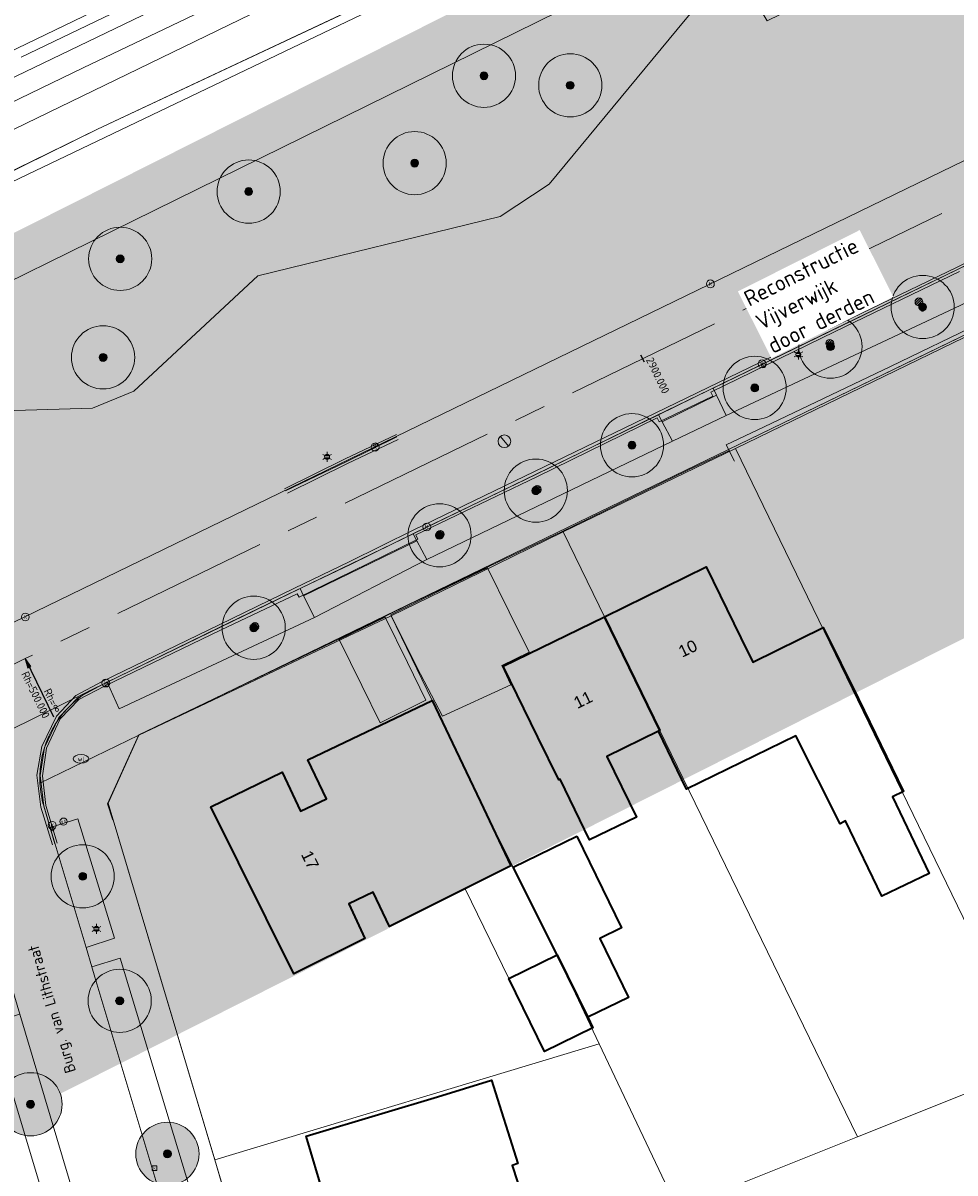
# Model space of a CAD drawing. Header units: metres. Extents: x 163543 to 168130, y 402678 to 405437.
# Tile 200 of 256: x 165322 to 165381, y 403764 to 403837. Entities that reach past the tile are written whole.
import ezdxf
from ezdxf.enums import TextEntityAlignment as Align

# ---------------------------------------------------------------- set-up
doc = ezdxf.new("R2010")
doc.units = ezdxf.units.M
doc.linetypes.add('X-CA190022.004-UO-ALM_Assen$0$AM-AS', pattern=[16, 10, -2, 2, -2])
doc.layers.get('0').update_dxf_attribs({"lineweight": 25})
for name, color, linetype, lineweight in [('X-CA190022.004-UO-ALM_Assen$0$N-WE-AM-AS_WEG-G', 10, 'X-CA190022.004-UO-ALM_Assen$0$AM-AS', 25), ('X-CA190022.004-UO-ALM_Assen$0$N-WE-AM-KILOMETRERING-T25', 7, 'Continuous', 25), ('X-CA190022.004-UO-ALM_Assen$0$N-WE-AM-TANGENTPUNT-T25', 7, 'Continuous', 25), ('X-CA190022.004-UO-BGT_Ondergrond$0$B-WE-KL-WATER_PUT-S', 253, 'Continuous', 25), ('X-CA190022.004-UO-BGT_Ondergrond$0$GE_203_VGOHaag_Lijn_GEM', 253, 'X-CA190022.004-UO-BGT_Ondergrond$0$Heg', 9), ('X-CA190022.004-UO-BGT_Ondergrond$0$GE_244_Taludlijn_Lijn_GEM', 253, 'Continuous', 9), ('X-CA190022.004-UO-BGT_Ondergrond$0$GE_251_SPRTrein_as_Lijn_GEM', 253, 'Continuous', 9), ('X-CA190022.004-UO-BGT_Ondergrond$0$GE_314_WGDRijbaanLokaleweg_Vlak_GEM', 253, 'Continuous', 9), ('X-CA190022.004-UO-BGT_Ondergrond$0$GE_317_WGDVoetpad_Vlak_GEM', 253, 'Continuous', 9), ('X-CA190022.004-UO-BGT_Ondergrond$0$GE_322_WGDInrit_Vlak_GEM', 253, 'Continuous', 9), ('X-CA190022.004-UO-BGT_Ondergrond$0$GE_366_OWGBerm_groenvoorziening_Vlak_GEM', 253, 'Continuous', 9), ('X-CA190022.004-UO-BGT_Ondergrond$0$GE_367_OWGBerm_groenvoorziening_grasenk_GEM', 253, 'Continuous', 9), ('X-CA190022.004-UO-BGT_Ondergrond$0$GE_401_OTDErf_Vlak_GEM', 253, 'Continuous', 9), ('X-CA190022.004-UO-BGT_Ondergrond$0$GE_4502_GBKN_Huisnummer_Lijn_GEM', 7, 'Continuous', 9), ('X-CA190022.004-UO-BGT_Ondergrond$0$GE_478_BTDGroenvoorziening_bosplantsoen_GEM', 253, 'Continuous', 9), ('X-CA190022.004-UO-BGT_Ondergrond$0$GE_483_BTDGroenvoorziening_bodembedekkers_GEM', 253, 'Continuous', 9), ('X-CA190022.004-UO-BGT_Ondergrond$0$GE_601_PNDgrondvlakpand_Vlak_MV_GEM', 34, 'Continuous', 35), ('X-CA190022.004-UO-BGT_Ondergrond$0$GE_632_GBILuifel_Inrichtend_Vlak_GEM', 253, 'Continuous', 9), ('X-CA190022.004-UO-BGT_Ondergrond$0$GE_814_BRDVerkeersbord_Punt_GEM', 253, 'Continuous', 9), ('X-CA190022.004-UO-BGT_Ondergrond$0$GE_861_PALLichtmast_Punt_GEM', 253, 'Continuous', 9), ('X-CA190022.004-UO-BGT_Ondergrond$0$GE_886_PutKolk_Punt_GEM', 253, 'Continuous', 9), ('X-CA190022.004-UO-DTM inmeting_v0.1$0$B-WE-GR-BOOM-S', 246, 'Continuous', 0), ('X-CA190022.004-UO-DTM inmeting_v0.1$0$B-WE-IE-TERREINAFSCHEIDING_NATUURLIJK_HAAG-G', 246, 'X-CA190022.004-UO-DTM inmeting_v0.1$0$IE-TERREINAFSCHEIDING-NATUURLIJK-HAAG', 0), ('X-CA190022.004-UO-DTM inmeting_v0.1$0$B-WE-RI-HWA_KOLK-S', 246, 'Continuous', 0), ('X-CA190022.004-UO-DTM inmeting_v0.1$0$B-WE-VH-KANTOPSLUITING_ACHTERKANTBAND-G', 246, 'Continuous', 0), ('X-CA190022.004-UO-DTM inmeting_v0.1$0$B-WE-VH-KANTOPSLUITING_VOORKANTBAND-G', 246, 'Continuous', 0), ('X-CA190022.004-UO-DTM inmeting_v0.1$0$B-WE-VH-VERHARDING_ASFALT-G', 246, 'Continuous', 0), ('X-CA190022.004-UO-DTM inmeting_v0.1$0$B-WE-VH-VERHARDING_KLINKERS-G', 246, 'Continuous', 0), ('X-CA190022.004-UO-DWM_Beplanting$0$B-WE-GR-BOOM-S AFKOMSTIG UIT BGT', 252, 'Continuous', 0), ('X-CA190022.004-UO-KAD_Percelen$0$B-WE-KG-GRENS_PERCEEL-GV', 150, 'Continuous', 9), ('X-CA190022.004-UO-TXT_Tekst 1op200$0$X-XX-AL-T35', 7, 'Continuous', 35), ('X-CA190022.004-UO-WHM_Putten en kolken combi_v0.1$0$KOLK BGT', 251, 'Continuous', 0), ('X-CA190022.004-UO-WHM_Putten en kolken combi_v0.1$0$PUTRAND ONDERLEGGER GEMEENTE', 251, 'Continuous', 15)]:
    doc.layers.add(name, color=color, linetype=linetype, lineweight=lineweight)
doc.layers.add('X-CA190022.004-UO-DWM_Beplanting$0$B-WE-GR-BOOM-S AFKOMSTIG UIT BOMENBESTAND GEMEENTE', color=252, linetype='Continuous')
doc.layers.add('X-CA190022.004-UO-DWM_Beplanting$0$N-GV-GR-GRAS-A-200', color=7, linetype='Continuous')
doc.layers.add('X-CA190022.004-UO-TXT_Tekst 1op200$0$X-XX-AL-VERWIJZING-V', color=253, linetype='Continuous', lineweight=0, transparency=0.4)
doc.styles.add('X-CA190022.004-UO-ALM_Assen$0$NLCS-ISO', font='NLCS-ISO.ttf')
doc.styles.add('X-CA190022.004-UO-BGT_Ondergrond$0$BGT_NAR', font='arial.ttf', dxfattribs={"height": 1})
doc.styles.add('X-CA190022.004-UO-BGT_Ondergrond$0$NLCS-ISO', font='NLCS-ISO.ttf')
doc.styles.add('X-CA190022.004-UO-DTM inmeting_v0.1$0$ISOCPEUR 9 PT', font='isocpeur.ttf', dxfattribs={"height": 2.4402})
doc.styles.add('X-CA190022.004-UO-TXT_Tekst 1op200$0$NLCS-ISO-M200-T35', font='NLCS-ISO.ttf', dxfattribs={"height": 0.7})
doc.styles.add('X-CA190022.004-UO-WHM_Putten en kolken combi_v0.1$0$ISOCPEUR 9 PT', font='isocpeur.ttf', dxfattribs={"height": 2.4402})
doc.linetypes.add('X-CA190022.004-UO-BGT_Ondergrond$0$Heg', pattern='A,5,-1.5,[2,dgnlstyle-meierijstad.shx,S=0.007937,R=45,X=0,Y=0],-1.5', length=8)
doc.linetypes.add('X-CA190022.004-UO-DTM inmeting_v0.1$0$IE-TERREINAFSCHEIDING-NATUURLIJK-HAAG', pattern='A,7,-1.5,[67,NLCS.SHX,S=0.75,R=45,X=0,Y=0],-1.5', length=10)

# ---------------------------------------------------------------- blocks, each defined once
blk = doc.blocks.new('X-CA190022.004-UO-BGT_Ondergrond$0$SRI-KOLK-SO')
at = {"color": 0, "linetype": 'ByBlock', "lineweight": 18}
blk.add_lwpolyline([(-1.125, -1.125), (1.125, -1.125), (1.125, 1.125), (-1.125, 1.125)], close=True, dxfattribs=at)
at = {"color": 0, "linetype": 'ByBlock', "lineweight": 18, "style": 'X-CA190022.004-UO-BGT_Ondergrond$0$NLCS-ISO'}
blk.add_text('k', height=1.5, dxfattribs=at).set_placement((0, 0), align=Align.MIDDLE_CENTER)
blk = doc.blocks.new('X-CA190022.004-UO-BGT_Ondergrond$0$IMGEOKolk')
at = {"xscale": 5, "yscale": 5, "zscale": 5}
blk.add_blockref('X-CA190022.004-UO-BGT_Ondergrond$0$SRI-KOLK-SO', (0, 0), dxfattribs=at)
blk = doc.blocks.new('X-CA190022.004-UO-BGT_Ondergrond$0$SIE-WEG_PAAL_VERKEERSBORD-SO')
at = {"linetype": 'ByBlock', "lineweight": 18}
blk.add_circle((0, 0), 1.5, dxfattribs=at)
at = {"linetype": 'ByBlock', "lineweight": 18, "style": 'X-CA190022.004-UO-BGT_Ondergrond$0$NLCS-ISO'}
blk.add_text('vb', height=1.5, dxfattribs=at).set_placement((0, 0.13), align=Align.MIDDLE_CENTER)
blk = doc.blocks.new('X-CA190022.004-UO-BGT_Ondergrond$0$IMGEOVerkeersbord')
at = {"xscale": 5, "yscale": 5, "zscale": 5}
blk.add_blockref('X-CA190022.004-UO-BGT_Ondergrond$0$SIE-WEG_PAAL_VERKEERSBORD-SO', (0, 0), dxfattribs=at)
blk = doc.blocks.new('X-CA190022.004-UO-BGT_Ondergrond$0$N-SIE-WEG_LICHTMAST-SO')
h = blk.add_hatch(color=256)
h.paths.add_polyline_path([(1.16, 0.5, 0.658505), (-1.16, 0.5)])
h.paths.add_polyline_path([(-1.16, -0.5, 0.658505), (1.16, -0.5)])
at = {"flags": 128}
for points in [[(-2.19, 1.27), (-1.1, 0.63)], [(-1.16, 0.5), (1.16, 0.5)], [(0, 1.27), (0, 2.53)], [(1.1, 0.63), (2.19, 1.27)], [(-2.19, -1.27), (-1.1, -0.63)], [(-1.16, -0.5), (1.16, -0.5)], [(0, -1.27), (0, -2.53)], [(2.19, -1.27), (1.1, -0.63)]]:
    blk.add_lwpolyline(points, dxfattribs=at)
at = {"ltscale": 0.5}
blk.add_circle((0, 0), 1.27, dxfattribs=at)
at = {"style": 'X-CA190022.004-UO-BGT_Ondergrond$0$NLCS-ISO'}
blk.add_attdef('TYPE', text='', height=1.8, dxfattribs=at).set_placement((0, 2.53), align=Align.BOTTOM_CENTER)
blk = doc.blocks.new('X-CA190022.004-UO-BGT_Ondergrond$0$IMGEOLichtmastpaal')
at = {"xscale": 5, "yscale": 5, "zscale": 5}
blk.add_blockref('X-CA190022.004-UO-BGT_Ondergrond$0$N-SIE-WEG_LICHTMAST-SO', (0, 6.4), dxfattribs=at)
blk = doc.blocks.new('X-CA190022.004-UO-BGT_Ondergrond$0$SKL-WATER_WATERLEIDINGPUT-SO')
at = {"color": 0, "linetype": 'ByBlock', "lineweight": 18}
blk.add_ellipse((0, 0), major_axis=(2.5, 0), ratio=0.54, dxfattribs=at)
at = {"color": 0, "linetype": 'ByBlock', "lineweight": 18, "style": 'X-CA190022.004-UO-BGT_Ondergrond$0$NLCS-ISO'}
blk.add_text('wl', height=1.5, dxfattribs=at).set_placement((0, 0), align=Align.MIDDLE_CENTER)
blk = doc.blocks.new('X-CA190022.004-UO-DTM inmeting_v0.1$0$boom')
h = blk.add_hatch()
h.set_pattern_fill('ANSI31', color=256, scale=0.13)
h.paths.add_polyline_path([(-1, 0, 1), (1, 0, 1)])
blk.add_circle((0, 0), 1)
blk = doc.blocks.new('X-CA190022.004-UO-DTM inmeting_v0.1$0$kolk 1.03')
at = {"layer": 'X-CA190022.004-UO-DTM inmeting_v0.1$0$B-WE-RI-HWA_KOLK-S'}
blk.add_circle((0, 0), 0.25, dxfattribs=at)
at = {"layer": 'X-CA190022.004-UO-DTM inmeting_v0.1$0$B-WE-RI-HWA_KOLK-S', "insert": (0, 0), "char_height": 0.244, "attachment_point": 5, "style": 'X-CA190022.004-UO-DTM inmeting_v0.1$0$ISOCPEUR 9 PT'}
blk.add_mtext_dynamic_manual_height_columns('K', width=0.2523, gutter_width=12.2, heights=[0], dxfattribs=at)
blk = doc.blocks.new('X-CA190022.004-UO-DWM_Beplanting$0$SGR-BOOM_01-SO')
at = {"linetype": 'ByBlock', "lineweight": 18}
h = blk.add_hatch(color=0, dxfattribs=at)
h.dxf.hatch_style = 1
edge = h.paths.add_edge_path()
edge.add_arc((0, 0), 0.25, 0, 360)
at = {"color": 0, "linetype": 'ByBlock', "lineweight": 18}
for radius in [2, 0.25]:
    blk.add_circle((0, 0), radius, dxfattribs=at)
blk = doc.blocks.new('X-CA190022.004-UO-DWM_Beplanting$0$IMGEOBoom')
at = {"transparency": 33554457}
h = blk.add_hatch(color=256, dxfattribs=at)
h.dxf.hatch_style = 1
edge = h.paths.add_edge_path()
edge.add_arc((0, 0), 100, 0, 360)
edge = h.paths.add_edge_path(flags=17)
edge.add_arc((0, 0), 12.5, 0, 360)
h = blk.add_hatch()
h.set_pattern_fill('ANGLE', color=256)
h.set_pattern_definition([(0, (0, 0), (0, 6.985), [5.08, -1.905]), (90, (0, 0), (-6.985, 4e-16), [5.08, -1.905])])
edge = h.paths.add_edge_path(flags=17)
edge.add_arc((0, 0), 12.5, 0, 360)
at = {"layer": 'X-CA190022.004-UO-DWM_Beplanting$0$N-GV-GR-GRAS-A-200'}
h = blk.add_hatch(color=256, dxfattribs=at)
h.dxf.hatch_style = 1
edge = h.paths.add_edge_path(flags=17)
edge.add_arc((0, 0), 12.5, 0, 360)
at = {"xscale": 50, "yscale": 50, "zscale": 50}
blk.add_blockref('X-CA190022.004-UO-DWM_Beplanting$0$SGR-BOOM_01-SO', (0, 0), dxfattribs=at)
blk = doc.blocks.new('X-CA190022.004-UO-WHM_Putten en kolken combi_v0.1$0$IMGEOKolk')
blk.add_circle((0, 0), 0.25)
at = {"insert": (0, 0), "char_height": 0.244, "attachment_point": 5, "style": 'X-CA190022.004-UO-WHM_Putten en kolken combi_v0.1$0$ISOCPEUR 9 PT'}
blk.add_mtext_dynamic_manual_height_columns('K', width=0.25229, gutter_width=12.201, heights=[0], dxfattribs=at)
blk = doc.blocks.new('X-CA190022.004-UO-WHM_Putten en kolken combi_v0.1$0$B-SRI-PUT_BETON-SO')
at = {"flags": 128}
blk.add_lwpolyline([(-1.29, 1.53), (1.29, -1.53)], dxfattribs=at)
blk.add_circle((0, 0), 2)
blk = doc.blocks.new('X-CA190022.004-UO-ALM_Assen$0$SVH-RANDVERHARDING-SO')
at = {"color": 0}
for p, q in [((-0.6, 3.5), (0.6, 3.5)), ((0, 0), (-0.6, 3.5)), ((-0.4, 3.5), (0.4, 3.5)), ((0, 0.7), (-0.4, 3.5)), ((-0.2, 3.5), (0.2, 3.5)), ((0, 1.75), (-0.2, 3.5)), ((0.6, 3.5), (0, 0)), ((0.4, 3.5), (0, 0.7)), ((0.2, 3.5), (0, 1.75))]:
    blk.add_line(p, q, dxfattribs=at)

msp = doc.modelspace()

# ---------------------------------------------------------------- hatches: boundary and pattern name
at = {"layer": 'X-CA190022.004-UO-TXT_Tekst 1op200$0$X-XX-AL-VERWIJZING-V'}
h = msp.add_hatch(color=256, dxfattribs=at)
h.dxf.hatch_style = 1
h.paths.add_polyline_path([(165464.919, 403840.427), (165429.383, 403874.578), (165436.637, 403882.126), (165438.662, 403884.233), (165419.079, 403887.244), (165428.612, 403878.083), (165285.905, 403806.186), (165302.209, 403758.452)])

# ---------------------------------------------------------------- linework, layer by layer
at = {"layer": 'X-CA190022.004-UO-ALM_Assen$0$N-WE-AM-AS_WEG-G', "linetype": 'X-CA190022.004-UO-ALM_Assen$0$AM-AS', "lineweight": 18, "flags": 128}
msp.add_lwpolyline([(163996.334, 403048.708), (164190.428, 403269.702, -0.042486), (164203.13, 403281.901, -0.059508), (164394.91, 403402.509, 0.004627), (164427.609, 403418.376, -0.157573), (164448.898, 403421.56, 0.154381), (164469.795, 403424.552), (164600.315, 403487.369, -0.209691), (164620.389, 403488.075, 0.209331), (164640.431, 403488.767), (164764.018, 403548.037, -0.149301), (164778.457, 403550.23, 0.1997), (164797.071, 403554.955), (164807.437, 403562.718, 0.087199), (164813.361, 403569.026, -0.136187), (164823.414, 403577.842), (165121.427, 403721.534), (165178.772, 403748.854, -0.027628), (165181.326, 403749.902), (165206.702, 403758.712, -0.228175), (165222.216, 403756.927, 0.262526), (165239.877, 403756.048), (165316.357, 403794.295, -0.002956), (165321.66, 403796.908), (165454.676, 403861.474, 0.23372), (165465.542, 403875.483), (165466.039, 403877.93, -0.138247), (165476.467, 403898.194), (165483.323, 403905.54), (165502.013, 403925.318, 0.002701), (165511.627, 403935.531), (165520.324, 403945.455), (165525.692, 403951.366), (165530.615, 403956.367, -0.067804), (165540.386, 403964.278), (165579.008, 403987.566, 0.233996), (165587.607, 404001.027, -0.257888), (165597.631, 404015.262), (165668.806, 404049.862, 0.124118), (165680.965, 404060.093), (165692.91, 404076.671, -0.330379), (165732.646, 404089.323, 0.184611), (165745.492, 404089.775), (165892.325, 404151.907, 0.025067), (165914.878, 404162.813, -0.010717), (165924.387, 404167.754), (166007.57, 404208.726, -0.019073), (166018.017, 404213.386, -0.104113), (166035.06, 404216.38), (166071.364, 404215.162, 0.120943), (166079.763, 404216.927), (166253.115, 404300.212, 0.13702), (166261.203, 404307.309, -0.137066), (166269.294, 404314.407), (166458.055, 404405.053, -0.054959), (166465.293, 404407.596), (166474.012, 404409.62, 0.055121), (166477.744, 404410.933), (166509.846, 404426.374, 0.067066), (166514.307, 404429.311, -0.067277), (166518.783, 404432.256), (166556.669, 404450.44, -0.017321), (166566.185, 404454.609, 0.016602), (166575.312, 404458.591), (166597.751, 404469.282, 0.132978), (166635.089, 404501.312, -0.040273), (166645.175, 404513.84), (166648.196, 404517.029, -0.072027), (166677.02, 404539.8), (166677.246, 404539.931, -0.089333), (166717.817, 404554.586), (166734.29, 404557.387, 0.162804), (166748.275, 404564.868, -0.09225), (166757.883, 404571.874), (166814.895, 404599.135, -0.032371), (166817.296, 404600.098), (166825.54, 404602.798, 0.083096), (166832.851, 404606.627, -0.051041), (166841.551, 404611.916), (166891.289, 404635.589, -0.108035), (166898.777, 404637.334), (166928.242, 404637.739, 0.209269), (166941.385, 404643.709, -0.026762), (166980.536, 404682.861, -0.026198), (167007.229, 404704.425, -0.019993), (167033.13, 404721.66), (167034.933, 404722.758, -0.028502), (167071.485, 404742.263), (167095.887, 404753.549, 0.061079), (167112.435, 404763.813, -0.01638), (167116.342, 404766.748), (167122.496, 404771.065, -0.093473), (167132.24, 404775.479), (167140.621, 404777.52, -0.056178), (167157.198, 404779.63), (167189.731, 404780.099, -0.091291), (167196.158, 404779.011), (167222.307, 404769.473, 0.203837), (167236.378, 404770.212, 0.017826), (167328.832, 404819.552), (167395.677, 404858.349, 0.031256), (167406.067, 404865.281), (167511.469, 404945.55)], format="xyb", dxfattribs=at)
at = {"layer": 'X-CA190022.004-UO-ALM_Assen$0$N-WE-AM-KILOMETRERING-T25', "linetype": 'Continuous', "lineweight": 25}
msp.add_line((165360.864, 403815.66), (165360.646, 403816.109), dxfattribs=at)
at = {"layer": 'X-CA190022.004-UO-ALM_Assen$0$N-WE-AM-TANGENTPUNT-T25', "linetype": 'Continuous', "lineweight": 25}
msp.add_line((165321.66, 403796.908), (165323.45, 403793.219), dxfattribs=at)
at = {"layer": 'X-CA190022.004-UO-BGT_Ondergrond$0$GE_203_VGOHaag_Lijn_GEM'}
msp.add_line((165366.847, 403810.46), (165400.609, 403826.814), dxfattribs=at)
at = {"layer": 'X-CA190022.004-UO-BGT_Ondergrond$0$GE_244_Taludlijn_Lijn_GEM'}
for p, q in [((165326.253, 403830.4), (165360.157, 403846.345)), ((165299.601, 403817.378), (165326.253, 403830.4))]:
    msp.add_line(p, q, dxfattribs=at)
at = {"layer": 'X-CA190022.004-UO-BGT_Ondergrond$0$GE_251_SPRTrein_as_Lijn_GEM'}
for p, q in [((165206.967, 403780.505), (165459.506, 403902.202)), ((165207.634, 403779.154), (165460.152, 403900.711)), ((165321.41, 403834.969), (165403.135, 403874.178))]:
    msp.add_line(p, q, dxfattribs=at)
at = {"layer": 'X-CA190022.004-UO-BGT_Ondergrond$0$GE_314_WGDRijbaanLokaleweg_Vlak_GEM', "flags": 128}
for points in [[(165310.202, 403787.211), (165310.008, 403787.114), (165308.254, 403786.237), (165297.275, 403780.744), (165296.379, 403780.296), (165295.456, 403779.834), (165294.562, 403779.387), (165268.62, 403766.41), (165265.86, 403765.029), (165252.758, 403758.475), (165252.57, 403758.381), (165246.135, 403755.162), (165246.096, 403755.142), (165234.414, 403749.298), (165231.732, 403754.658), (165317.94, 403797.77), (165450.872, 403862.295)], [(165398.286, 403830.065), (165365.213, 403814.02), (165365.034, 403813.933), (165361.758, 403812.343), (165346.234, 403804.812), (165339.068, 403801.335), (165326.857, 403795.411), (165325.738, 403794.868), (165310.337, 403787.273)], [(165310.337, 403787.273), (165325.738, 403794.868)], [(165322.84, 403787.59), (165323.248, 403786.227), (165325.523, 403778.629), (165325.887, 403777.414), (165326.083, 403776.76), (165332.845, 403754.176), (165333.132, 403753.218), (165334.552, 403748.473), (165334.567, 403748.422), (165337.063, 403740.087)], [(165342.739, 403703.083), (165338.076, 403718.533), (165337.87, 403719.219), (165337.613, 403720.075), (165337.36, 403720.92), (165333.65, 403733.288), (165332.77, 403736.221), (165331.755, 403739.604), (165330.937, 403742.334), (165330.639, 403743.33), (165327.822, 403752.723), (165327.445, 403753.98), (165326.712, 403756.421), (165325.6, 403760.131), (165321.319, 403774.405), (165319.484, 403780.522), (165319.26, 403781.271), (165318.607, 403783.446), (165318.604, 403783.456), (165318.57, 403783.57)]]:
    msp.add_lwpolyline(points, dxfattribs=at)
at = {"layer": 'X-CA190022.004-UO-BGT_Ondergrond$0$GE_314_WGDRijbaanLokaleweg_Vlak_GEM'}
for centre, radius, start, end in [((165328.997, 403789.355), 6.404, 120.58916, 182.91705), ((165328.946, 403789.344), 6.353, 182.8379, 196.02217)]:
    msp.add_arc(centre, radius, start, end, dxfattribs=at)
at = {"layer": 'X-CA190022.004-UO-BGT_Ondergrond$0$GE_317_WGDVoetpad_Vlak_GEM', "flags": 128}
for points in [[(165255.308, 403799.755), (165284.196, 403814.846), (165293.243, 403818.777), (165325.329, 403834.292), (165343.545, 403843.011), (165368.435, 403854.932), (165391.509, 403867.064), (165412.295, 403876.591)], [(165325.738, 403794.868), (165326.857, 403795.411), (165327.621, 403793.735), (165339.98, 403799.513), (165347.094, 403803.171), (165362.648, 403810.66), (165366.049, 403812.297), (165380.865, 403819.26), (165399.129, 403828.253), (165404.983, 403831.214), (165410.955, 403834.139), (165414.101, 403835.622), (165429.088, 403843.027), (165436.132, 403846.493), (165454.828, 403855.568), (165455.146, 403855.716), (165454.377, 403857.324), (165455.396, 403857.728), (165456.783, 403858.278)], [(165456.61, 403853.94), (165400.609, 403826.814), (165366.847, 403810.46), (165328.86, 403792.06), (165322.601, 403789.029)], [(165355.936, 403847.398), (165319.561, 403829.744), (165299.899, 403820.627), (165286.904, 403814.465), (165277.579, 403809.919), (165256.652, 403798.902)], [(165322.601, 403789.029), (165328.86, 403792.06), (165326.91, 403787.77), (165346.27, 403723.08)], [(165342.968, 403720.364), (165342.68, 403721.328), (165342.358, 403722.405), (165344.344, 403722.963), (165342.097, 403730.375), (165340.147, 403729.788), (165339.854, 403730.765), (165341.802, 403731.348), (165338.958, 403740.73), (165336.453, 403748.994), (165335.002, 403753.778), (165334.764, 403753.706), (165333.132, 403753.218), (165332.845, 403754.176), (165334.494, 403754.669), (165334.712, 403754.735), (165327.675, 403777.95), (165325.887, 403777.414), (165325.523, 403778.629), (165327.317, 403779.217), (165325.001, 403786.77), (165323.248, 403786.227), (165322.84, 403787.59)], [(165317.792, 403780.015), (165319.507, 403773.859), (165319.56, 403773.685), (165323.8, 403759.607), (165324.995, 403755.881), (165325.766, 403753.438), (165327.445, 403753.98), (165327.822, 403752.723), (165326.161, 403752.182), (165328.915, 403742.772), (165330.639, 403743.33), (165330.937, 403742.334), (165329.202, 403741.814), (165330.02, 403739.084), (165331.119, 403735.726), (165331.993, 403732.733), (165335.59, 403720.413), (165337.36, 403720.92), (165337.613, 403720.075), (165337.87, 403719.219), (165338.076, 403718.533)]]:
    msp.add_lwpolyline(points, dxfattribs=at)
at = {"layer": 'X-CA190022.004-UO-BGT_Ondergrond$0$GE_317_WGDVoetpad_Vlak_GEM', "extrusion": (0, 0, -1)}
for centre, radius, start, end in [((-165328.997, 403789.355), 6.404, 357.08295, 59.41084), ((-165328.946, 403789.344), 6.353, 343.97783, 357.1621)]:
    msp.add_arc(centre, radius, start, end, dxfattribs=at)
at = {"layer": 'X-CA190022.004-UO-BGT_Ondergrond$0$GE_322_WGDInrit_Vlak_GEM', "flags": 128}
for points in [[(165365.432, 403813.569), (165361.992, 403811.901), (165361.758, 403812.343), (165365.034, 403813.933), (165365.213, 403814.02), (165365.432, 403813.569)], [(165366.049, 403812.297), (165362.648, 403810.66), (165361.992, 403811.901), (165365.432, 403813.569), (165366.049, 403812.297)], [(165346.466, 403804.37), (165339.292, 403800.888), (165339.068, 403801.335), (165346.234, 403804.812), (165346.466, 403804.37)], [(165347.094, 403803.171), (165339.98, 403799.513), (165339.292, 403800.888), (165346.466, 403804.37), (165347.094, 403803.171)]]:
    msp.add_lwpolyline(points, dxfattribs=at)
at = {"layer": 'X-CA190022.004-UO-BGT_Ondergrond$0$GE_366_OWGBerm_groenvoorziening_Vlak_GEM', "flags": 128}
for points in [[(165399.129, 403828.253), (165380.865, 403819.26), (165366.049, 403812.297), (165365.432, 403813.569), (165365.213, 403814.02), (165398.286, 403830.065), (165398.496, 403829.613), (165399.129, 403828.253)], [(165339.98, 403799.513), (165327.621, 403793.735), (165326.857, 403795.411), (165339.068, 403801.335), (165339.292, 403800.888), (165339.98, 403799.513)]]:
    msp.add_lwpolyline(points, dxfattribs=at)
at = {"layer": 'X-CA190022.004-UO-BGT_Ondergrond$0$GE_367_OWGBerm_groenvoorziening_grasenk_GEM', "flags": 128}
for points in [[(165466.261, 403885.063), (165462.062, 403883.216), (165460.702, 403891.202), (165460.119, 403894.625), (165460.137, 403897.876), (165460.145, 403899.354), (165448.387, 403893.737), (165436.153, 403888.417), (165412.295, 403876.591), (165391.509, 403867.064), (165368.435, 403854.932), (165343.545, 403843.011), (165325.329, 403834.292), (165293.243, 403818.777)], [(165432.514, 403881.549), (165392.748, 403863.197), (165360.157, 403846.345), (165326.253, 403830.4), (165299.601, 403817.378), (165272.912, 403803.643)], [(165256.652, 403798.902), (165277.579, 403809.919), (165286.904, 403814.465), (165299.899, 403820.627), (165319.561, 403829.744), (165355.936, 403847.398), (165374.417, 403856.853), (165398.279, 403868.914), (165413.3, 403875.583)], [(165271.154, 403784.275), (165277.219, 403787.746), (165279.936, 403790.354), (165282.987, 403793.266), (165285.159, 403797.624), (165287.413, 403807.194), (165293.963, 403810.581), (165300.198, 403803.883), (165305.718, 403805.652), (165311.517, 403807.677), (165317.122, 403810.72), (165320.992, 403812.602), (165325.931, 403812.759), (165328.541, 403813.833), (165336.393, 403821.14), (165351.727, 403824.887), (165354.835, 403826.928), (165362.934, 403836.714), (165366.44, 403840.952), (165368.637, 403837.257), (165400.555, 403852.843), (165402.624, 403854.155), (165406.946, 403859.353), (165420.653, 403866.529)], [(165458.165, 403865.835), (165453.492, 403863.567), (165450.872, 403862.295), (165317.94, 403797.77), (165231.732, 403754.658), (165230.844, 403754.214), (165229.928, 403753.755), (165229.746, 403753.668)], [(165323.248, 403786.227), (165325.001, 403786.77), (165327.317, 403779.217), (165325.523, 403778.629), (165323.248, 403786.227)], [(165327.675, 403777.95), (165334.712, 403754.735), (165334.494, 403754.669), (165332.845, 403754.176), (165326.083, 403776.76), (165325.887, 403777.414), (165327.675, 403777.95)], [(165321.319, 403774.405), (165325.6, 403760.131), (165325.12, 403759.991), (165323.8, 403759.607), (165319.56, 403773.685), (165319.507, 403773.859), (165320.84, 403774.261), (165321.319, 403774.405)]]:
    msp.add_lwpolyline(points, dxfattribs=at)
at = {"layer": 'X-CA190022.004-UO-BGT_Ondergrond$0$GE_401_OTDErf_Vlak_GEM', "flags": 128}
for points in [[(165456.61, 403853.94), (165460.148, 403852.164), (165462.301, 403841.619), (165481.356, 403755.59), (165481.746, 403753.829), (165480.17, 403751.51), (165479.488, 403751.348), (165475.327, 403750.358), (165458.109, 403746.262), (165446.436, 403743.485), (165411.175, 403735.097), (165405.018, 403733.632), (165371.994, 403725.776), (165359.274, 403722.75), (165350.15, 403720.58), (165346.27, 403723.08), (165326.91, 403787.77), (165328.86, 403792.06), (165366.847, 403810.46), (165400.609, 403826.814), (165456.61, 403853.94)], [(165357.398, 403785.45), (165355.532, 403789.274), (165355.442, 403789.23), (165354.12, 403791.94), (165351.93, 403796.43), (165358.336, 403799.563), (165364.77, 403802.71), (165366.97, 403798.22), (165367.722, 403796.686), (165372.179, 403798.88), (165374.419, 403794.354), (165377.262, 403788.509), (165376.574, 403788.159), (165378.899, 403783.313), (165375.895, 403781.886), (165373.605, 403786.64), (165373.257, 403786.453), (165370.454, 403792.029), (165363.532, 403788.641), (165361.762, 403792.321), (165358.481, 403790.716), (165360.355, 403786.873), (165357.398, 403785.45)], [(165350.488, 403787.836), (165352.414, 403783.797), (165344.724, 403779.965), (165343.695, 403782.131), (165342.155, 403781.399), (165343.16, 403779.19), (165338.68, 403776.96), (165333.42, 403787.54), (165337.93, 403789.72), (165339.1, 403787.26), (165340.74, 403788.04), (165339.56, 403790.51), (165347.43, 403794.25), (165349.58, 403789.74), (165350.488, 403787.836)], [(165357.284, 403774.218), (165357.608, 403773.556), (165354.542, 403772.057), (165352.283, 403776.678), (165355.349, 403778.166), (165352.564, 403783.704), (165356.586, 403785.67), (165359.421, 403779.871), (165358.035, 403779.194), (165359.854, 403775.474), (165357.284, 403774.218)], [(165355.197, 403755.526), (165352.851, 403754.919), (165352.521, 403754.145), (165352.155, 403754.478), (165351.29, 403754.22), (165346.49, 403752.79), (165344.37, 403759.95), (165341.7, 403759.18), (165339.46, 403766.7), (165344.25, 403768.13), (165347.774, 403769.182), (165351.193, 403770.243), (165352.859, 403764.963), (165352.486, 403764.845), (165353.868, 403760.639), (165353.697, 403760.6), (165355.197, 403755.526)]]:
    msp.add_lwpolyline(points, dxfattribs=at)
at = {"layer": 'X-CA190022.004-UO-BGT_Ondergrond$0$GE_478_BTDGroenvoorziening_bosplantsoen_GEM', "flags": 128}
for points in [[(165272.912, 403803.643), (165299.601, 403817.378), (165326.253, 403830.4), (165360.157, 403846.345), (165392.748, 403863.197), (165432.514, 403881.549)], [(165366.44, 403840.952), (165362.934, 403836.714), (165354.835, 403826.928), (165351.727, 403824.887), (165336.393, 403821.14), (165328.541, 403813.833), (165325.931, 403812.759), (165320.992, 403812.602), (165317.122, 403810.72), (165311.517, 403807.677), (165305.718, 403805.652), (165300.198, 403803.883), (165293.963, 403810.581), (165287.413, 403807.194), (165285.159, 403797.624), (165282.987, 403793.266), (165279.936, 403790.354), (165277.219, 403787.746), (165271.154, 403784.275)]]:
    msp.add_lwpolyline(points, dxfattribs=at)
at = {"layer": 'X-CA190022.004-UO-BGT_Ondergrond$0$GE_483_BTDGroenvoorziening_bodembedekkers_GEM', "flags": 128}
msp.add_lwpolyline([(165362.648, 403810.66), (165347.094, 403803.171), (165346.466, 403804.37), (165346.234, 403804.812), (165361.758, 403812.343), (165361.992, 403811.901), (165362.648, 403810.66)], dxfattribs=at)
at = {"layer": 'X-CA190022.004-UO-BGT_Ondergrond$0$GE_601_PNDgrondvlakpand_Vlak_MV_GEM', "flags": 128}
for points in [[(165374.419, 403794.354), (165377.262, 403788.509), (165376.574, 403788.159), (165378.899, 403783.313), (165375.895, 403781.886), (165373.605, 403786.64), (165373.257, 403786.453), (165370.454, 403792.029), (165363.532, 403788.641), (165361.762, 403792.321), (165361.841, 403792.359), (165358.336, 403799.563), (165364.77, 403802.71), (165366.97, 403798.22), (165367.722, 403796.686), (165372.179, 403798.88), (165374.419, 403794.354)], [(165358.336, 403799.563), (165361.841, 403792.359), (165361.762, 403792.321), (165358.481, 403790.716), (165360.355, 403786.873), (165357.398, 403785.45), (165355.532, 403789.274), (165355.442, 403789.23), (165354.12, 403791.94), (165351.93, 403796.43), (165358.336, 403799.563)], [(165350.488, 403787.836), (165352.414, 403783.797), (165344.724, 403779.965), (165343.695, 403782.131), (165342.155, 403781.399), (165343.16, 403779.19), (165338.68, 403776.96), (165333.42, 403787.54), (165337.93, 403789.72), (165339.1, 403787.26), (165340.74, 403788.04), (165339.56, 403790.51), (165347.43, 403794.25), (165349.58, 403789.74), (165350.488, 403787.836)], [(165356.586, 403785.67), (165359.421, 403779.871), (165358.035, 403779.194), (165359.854, 403775.474), (165357.284, 403774.218), (165355.349, 403778.166), (165352.564, 403783.704), (165356.586, 403785.67)], [(165355.349, 403778.166), (165357.284, 403774.218), (165357.608, 403773.556), (165354.542, 403772.057), (165352.283, 403776.678), (165355.349, 403778.166)], [(165347.774, 403769.182), (165351.193, 403770.243), (165352.859, 403764.963), (165352.486, 403764.845), (165353.868, 403760.639), (165353.697, 403760.6), (165355.197, 403755.526), (165352.851, 403754.919), (165352.521, 403754.145), (165352.155, 403754.478), (165351.29, 403754.22), (165346.49, 403752.79), (165344.37, 403759.95), (165341.7, 403759.18), (165339.46, 403766.7), (165344.25, 403768.13), (165347.774, 403769.182)]]:
    msp.add_lwpolyline(points, dxfattribs=at)
at = {"layer": 'X-CA190022.004-UO-BGT_Ondergrond$0$GE_632_GBILuifel_Inrichtend_Vlak_GEM', "flags": 128}
msp.add_lwpolyline([(165352.564, 403783.704), (165355.349, 403778.166), (165352.283, 403776.678), (165349.51, 403782.35), (165352.414, 403783.797), (165352.564, 403783.704)], dxfattribs=at)
at = {"layer": 'X-CA190022.004-UO-DTM inmeting_v0.1$0$B-WE-IE-TERREINAFSCHEIDING_NATUURLIJK_HAAG-G'}
for p, q in [((165383.446, 403818.771, 9.028), (165376.449, 403815.389, 8.969)), ((165376.449, 403815.389, 8.969), (165368.456, 403811.574, 9.026)), ((165368.456, 403811.574, 9.026), (165366.043, 403810.433, 9.026)), ((165366.043, 403810.433, 9.026), (165366.561, 403809.408, 9.083))]:
    msp.add_line(p, q, dxfattribs=at)
at = {"layer": 'X-CA190022.004-UO-DTM inmeting_v0.1$0$B-WE-VH-KANTOPSLUITING_ACHTERKANTBAND-G'}
for points in [[(165323.699, 403785.223, 8.951), (165322.979, 403787.619, 8.947), (165322.754, 403789.498, 8.959), (165323.024, 403791.238, 8.954), (165323.89, 403793.092, 8.971), (165325.069, 403794.319, 8.98), (165326.68, 403795.161, 8.992), (165334.075, 403798.725, 8.978), (165338.892, 403801.004, 8.978), (165339.005, 403800.803, 8.992), (165342.389, 403802.449, 8.951), (165346.531, 403804.465, 9.008), (165346.404, 403804.747, 9.024), (165354.058, 403808.41, 8.983), (165361.668, 403812.141, 8.989), (165361.792, 403811.889, 8.996), (165365.204, 403813.524, 8.998), (165365.066, 403813.769, 8.98), (165372.933, 403817.616, 9.012), (165380.803, 403821.407, 9.01)], [(165345.183, 403811.084, 8.993), (165341.927, 403809.546, 8.984), (165338.088, 403807.651, 8.986)]]:
    msp.add_polyline3d(points, dxfattribs=at)
at = {"layer": 'X-CA190022.004-UO-DTM inmeting_v0.1$0$B-WE-VH-KANTOPSLUITING_VOORKANTBAND-G'}
for points in [[(165323.542, 403785.194, 8.838), (165322.838, 403787.565, 8.859), (165322.62, 403789.521, 8.881), (165322.882, 403791.293, 8.873), (165323.794, 403793.183, 8.87), (165324.992, 403794.426, 8.873), (165326.603, 403795.283, 8.865), (165333.999, 403798.891, 8.889), (165338.8, 403801.219, 8.87), (165342.25, 403802.864, 8.881), (165346.334, 403804.875, 8.892), (165353.987, 403808.569, 8.895), (165361.588, 403812.272, 8.903), (165364.989, 403813.906, 8.888), (165372.869, 403817.747, 8.888), (165380.73, 403821.55, 8.89), (165388.465, 403825.309, 8.904), (165397.838, 403829.833, 8.929), (165401.055, 403831.49, 8.938), (165404.691, 403833.158, 8.921)], [(165345.188, 403810.943, 8.864), (165341.992, 403809.368, 8.874), (165338.14, 403807.529, 8.873)], [(165366.247, 403810.068, 9.071), (165363.619, 403808.828, 9.056), (165355.66, 403804.961, 9.088), (165346.025, 403800.346, 9.044), (165341.519, 403798.131, 9.066), (165333.557, 403794.34, 9.008), (165328.851, 403792.09, 9.061), (165326.875, 403787.713, 9.078), (165327.221, 403786.691, 9.039)]]:
    msp.add_polyline3d(points, dxfattribs=at)
at = {"layer": 'X-CA190022.004-UO-DTM inmeting_v0.1$0$B-WE-VH-VERHARDING_ASFALT-G'}
for points in [[(165323.389, 403785.131, 8.864), (165322.662, 403787.514, 8.9), (165322.402, 403789.542, 8.906), (165322.727, 403791.34, 8.89), (165323.641, 403793.268, 8.903), (165324.867, 403794.571, 8.895), (165326.543, 403795.453, 8.9), (165333.941, 403799.048, 8.911), (165338.723, 403801.365, 8.909), (165342.178, 403803.039, 8.902), (165346.273, 403805.047, 8.923), (165353.908, 403808.739, 8.919), (165361.541, 403812.436, 8.922), (165364.91, 403814.069, 8.911), (165372.801, 403817.883, 8.911), (165380.668, 403821.674, 8.916), (165388.387, 403825.47, 8.924), (165397.746, 403829.989, 8.932), (165400.993, 403831.63, 8.955), (165404.627, 403833.323, 8.94)], [(165345.285, 403810.764, 8.919), (165342.07, 403809.26, 8.918), (165338.265, 403807.375, 8.912)]]:
    msp.add_polyline3d(points, dxfattribs=at)
at = {"layer": 'X-CA190022.004-UO-DTM inmeting_v0.1$0$B-WE-VH-VERHARDING_KLINKERS-G'}
for points in [[(165344.804, 403799.671, 9.036), (165346.454, 403796.363, 9.204), (165348.074, 403793.273, 9.313), (165352.408, 403795.256, 9.364), (165351.833, 403796.481, 9.348), (165353.573, 403797.31, 9.295), (165352.307, 403799.862, 9.221), (165350.932, 403802.646, 9.099), (165347.935, 403801.215, 9.052)], [(165341.534, 403798.114, 9.052), (165342.987, 403795.207, 9.198), (165344.149, 403792.852, 9.276), (165347.036, 403794.28, 9.33), (165345.87, 403796.664, 9.167), (165344.465, 403799.536, 9.033)]]:
    msp.add_polyline3d(points, close=True, dxfattribs=at)
at = {"layer": 'X-CA190022.004-UO-KAD_Percelen$0$B-WE-KG-GRENS_PERCEEL-GV', "flags": 128}
for points in [[(165198.984, 403783.721), (165203.794, 403770.499), (165219.371, 403778.022), (165261.19, 403798.093), (165312.395, 403823.042), (165377.01, 403853.973), (165439.548, 403884.215), (165525.447, 403925.461), (165513.006, 403935.006), (165505.996, 403931.629), (165504.764, 403934.187), (165372.327, 403871.117), (165276.3, 403823), (165276.248, 403824.924), (165211.72, 403793.834), (165208.803, 403792.162), (165203.98, 403789.794), (165205.414, 403786.827)], [(165206.02, 403764.38), (165414.648, 403867.011), (165488.008, 403902.301), (165500.095, 403908.046), (165516.162, 403915.666), (165529.8, 403922.245), (165525.447, 403925.461), (165439.548, 403884.215), (165377.01, 403853.973), (165312.395, 403823.042), (165261.19, 403798.093), (165219.371, 403778.022), (165203.794, 403770.499)], [(165430.386, 403789.186), (165426.513, 403801.51), (165411.563, 403832.058), (165383.276, 403818.291), (165366.642, 403810.195), (165385.608, 403771.136), (165395.593, 403775.114), (165406.943, 403779.636), (165411.111, 403781.367), (165416.219, 403783.512), (165430.445, 403788.999)], [(165366.642, 403810.195), (165355.726, 403804.927), (165374.35, 403766.65), (165381.698, 403769.578), (165385.608, 403771.136)], [(165374.35, 403766.65), (165355.726, 403804.927), (165350.46, 403802.354), (165344.837, 403799.606), (165347.43, 403794.25), (165350.488, 403787.836), (165355.74, 403777.297), (165358.012, 403772.535), (165362.958, 403762.1)], [(165333.667, 403765.189), (165358.012, 403772.535), (165355.74, 403777.297), (165350.488, 403787.836), (165347.43, 403794.25), (165344.837, 403799.606), (165328.86, 403792.06), (165326.91, 403787.77)], [(165385.608, 403771.136), (165381.698, 403769.578), (165374.35, 403766.65), (165362.958, 403762.1), (165365.221, 403752.678), (165365.629, 403751.026), (165371.68, 403725.783), (165374.404, 403726.389), (165396.598, 403731.696), (165417.244, 403736.634), (165406.943, 403779.636), (165395.593, 403775.114)], [(165362.958, 403762.1), (165358.012, 403772.535), (165333.667, 403765.189), (165335.033, 403760.58), (165339.715, 403744.989), (165365.221, 403752.678)]]:
    msp.add_lwpolyline(points, close=True, dxfattribs=at)
msp.add_lwpolyline([(165351.9, 403704.52), (165346.422, 403722.843), (165341.778, 403738.226), (165339.715, 403744.989), (165335.033, 403760.58), (165333.667, 403765.189), (165326.91, 403787.77), (165328.86, 403792.06), (165344.837, 403799.606), (165350.46, 403802.354), (165355.726, 403804.927), (165366.642, 403810.195), (165383.276, 403818.291), (165411.563, 403832.058), (165422.405, 403837.322), (165432.29, 403842.158), (165414.648, 403867.011), (165206.02, 403764.38), (165209.499, 403754.807), (165213.209, 403743.079), (165216.538, 403731.109), (165219.578, 403719.089), (165228.485, 403680.885)], dxfattribs=at)

# ---------------------------------------------------------------- block references
at = {"layer": 'X-CA190022.004-UO-ALM_Assen$0$N-WE-AM-TANGENTPUNT-T25', "linetype": 'Continuous', "lineweight": 25, "extrusion": (5.34772e-17, -1.10172e-16, -1), "xscale": 0.1714285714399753, "yscale": 0.1714285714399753, "zscale": 0.1714285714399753, "rotation": 154.1081309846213}
msp.add_blockref('X-CA190022.004-UO-ALM_Assen$0$SVH-RANDVERHARDING-SO', (-165321.66, 403796.908), dxfattribs=at)
at = {"layer": 'X-CA190022.004-UO-BGT_Ondergrond$0$B-WE-KL-WATER_PUT-S', "xscale": 0.2, "yscale": 0.2, "zscale": 0.2}
msp.add_blockref('X-CA190022.004-UO-BGT_Ondergrond$0$SKL-WATER_WATERLEIDINGPUT-SO', (165325.203, 403790.562), dxfattribs=at)
at = {"layer": 'X-CA190022.004-UO-BGT_Ondergrond$0$GE_814_BRDVerkeersbord_Punt_GEM', "xscale": 0.03, "yscale": 0.03, "zscale": 0.02}
msp.add_blockref('X-CA190022.004-UO-BGT_Ondergrond$0$IMGEOVerkeersbord', (165324.095, 403786.596), dxfattribs=at)
at = {"layer": 'X-CA190022.004-UO-BGT_Ondergrond$0$GE_861_PALLichtmast_Punt_GEM', "xscale": 0.025, "yscale": 0.025, "zscale": 0.025}
for p in [(165370.611, 403815.993), (165340.777, 403809.512), (165326.175, 403779.645)]:
    msp.add_blockref('X-CA190022.004-UO-BGT_Ondergrond$0$IMGEOLichtmastpaal', p, dxfattribs=at)
at = {"layer": 'X-CA190022.004-UO-BGT_Ondergrond$0$GE_886_PutKolk_Punt_GEM', "xscale": 0.025, "yscale": 0.025, "zscale": 0.025}
msp.add_blockref('X-CA190022.004-UO-BGT_Ondergrond$0$IMGEOKolk', (165329.85, 403764.669), dxfattribs=at)
at = {"layer": 'X-CA190022.004-UO-DTM inmeting_v0.1$0$B-WE-GR-BOOM-S', "linetype": 'ByBlock', "lineweight": -2, "xscale": 0.25, "yscale": 0.25, "zscale": 0.25}
for p in [(165378.247, 403819.479), (165372.601, 403816.856), (165354.085, 403807.611), (165347.945, 403804.772), (165336.215, 403798.936)]:
    msp.add_blockref('X-CA190022.004-UO-DTM inmeting_v0.1$0$boom', p, dxfattribs=at)
at = {"layer": 'X-CA190022.004-UO-DTM inmeting_v0.1$0$B-WE-RI-HWA_KOLK-S', "linetype": 'ByBlock', "lineweight": -2, "xscale": 0.5, "yscale": 0.5, "zscale": 0.5}
for p in [(165368.42, 403815.444, 8.99), (165343.855, 403810.427, 8.989), (165326.842, 403795.279, 8.984), (165323.39, 403786.139, 8.951)]:
    msp.add_blockref('X-CA190022.004-UO-DTM inmeting_v0.1$0$kolk 1.03', p, dxfattribs=at)
at = {"layer": 'X-CA190022.004-UO-DWM_Beplanting$0$B-WE-GR-BOOM-S AFKOMSTIG UIT BGT', "xscale": 0.02, "yscale": 0.02, "zscale": 0.02}
for p in [(165350.71, 403833.788), (165356.173, 403833.184), (165346.324, 403828.261), (165335.815, 403826.46), (165327.681, 403822.204), (165372.641, 403816.653), (165326.598, 403815.969), (165367.849, 403814.037), (165360.08, 403810.41), (165353.992, 403807.539), (165347.899, 403804.708), (165336.135, 403798.861), (165325.308, 403783.132), (165327.652, 403775.256), (165322.006, 403768.708), (165330.67, 403765.573)]:
    msp.add_blockref('X-CA190022.004-UO-DWM_Beplanting$0$IMGEOBoom', p, dxfattribs=at)
at = {"layer": 'X-CA190022.004-UO-DWM_Beplanting$0$B-WE-GR-BOOM-S AFKOMSTIG UIT BOMENBESTAND GEMEENTE', "xscale": 0.02, "yscale": 0.02, "zscale": 0.02}
for p in [(165350.71, 403833.788), (165356.173, 403833.184), (165346.324, 403828.261), (165335.815, 403826.46), (165327.681, 403822.204), (165378.48, 403819.156), (165372.641, 403816.653), (165326.598, 403815.969), (165353.992, 403807.539), (165347.899, 403804.708), (165336.135, 403798.861), (165325.308, 403783.132), (165327.652, 403775.256), (165322.006, 403768.708), (165330.67, 403765.573)]:
    msp.add_blockref('X-CA190022.004-UO-DWM_Beplanting$0$IMGEOBoom', p, dxfattribs=at)
at = {"layer": 'X-CA190022.004-UO-WHM_Putten en kolken combi_v0.1$0$KOLK BGT', "zscale": 0.5}
for p in [(165365.042, 403820.618), (165368.318, 403815.555), (165343.817, 403810.293), (165347.086, 403805.237), (165321.676, 403799.542), (165326.771, 403795.363), (165323.381, 403786.352)]:
    msp.add_blockref('X-CA190022.004-UO-WHM_Putten en kolken combi_v0.1$0$IMGEOKolk', p, dxfattribs=at)
at = {"layer": 'X-CA190022.004-UO-WHM_Putten en kolken combi_v0.1$0$PUTRAND ONDERLEGGER GEMEENTE', "xscale": 0.2, "yscale": 0.2, "zscale": 0.2}
msp.add_blockref('X-CA190022.004-UO-WHM_Putten en kolken combi_v0.1$0$B-SRI-PUT_BETON-SO', (165352.005, 403810.661), dxfattribs=at)

# ---------------------------------------------------------------- texts
at = {"layer": 'X-CA190022.004-UO-ALM_Assen$0$N-WE-AM-KILOMETRERING-T25', "linetype": 'Continuous', "lineweight": 25, "insert": (165360.955, 403815.815), "char_height": 0.5, "attachment_point": 7, "rotation": 295.89187, "style": 'X-CA190022.004-UO-ALM_Assen$0$NLCS-ISO'}
msp.add_mtext('2900.000', dxfattribs=at)
at = {"layer": 'X-CA190022.004-UO-ALM_Assen$0$N-WE-AM-TANGENTPUNT-T25', "linetype": 'Continuous', "lineweight": 25, "char_height": 0.5, "attachment_point": 3, "rotation": 295.89187, "style": 'X-CA190022.004-UO-ALM_Assen$0$NLCS-ISO'}
for s, insert in [('Rh=500.000', (165323.25, 403793.289)), ('Rh=∞', (165323.97, 403793.638))]:
    msp.add_mtext(s, dxfattribs=dict(at, insert=insert))
at = {"layer": 'X-CA190022.004-UO-BGT_Ondergrond$0$GE_4502_GBKN_Huisnummer_Lijn_GEM', "style": 'X-CA190022.004-UO-BGT_Ondergrond$0$BGT_NAR'}
for s, rotation, p in [('10', 26.1, (165363.612, 403797.552)), ('11', 26.1, (165356.979, 403794.308)), ('17', 296.5, (165339.703, 403784.167))]:
    msp.add_text(s, height=0.75, rotation=rotation, dxfattribs=at).set_placement(p, align=Align.MIDDLE_CENTER)
at = {"layer": 'X-CA190022.004-UO-TXT_Tekst 1op200$0$X-XX-AL-T35', "insert": (165324.216, 403770.607), "char_height": 0.7, "attachment_point": 1, "rotation": 106.68678, "style": 'X-CA190022.004-UO-TXT_Tekst 1op200$0$NLCS-ISO-M200-T35'}
msp.add_mtext_dynamic_manual_height_columns('Burg. van Lithstraat', width=25.88353, gutter_width=8.75, heights=[0], dxfattribs=at)

# ---------------------------------------------------------------- next in the draw order: texts
at = {"layer": 'X-CA190022.004-UO-TXT_Tekst 1op200$0$X-XX-AL-T35', "insert": (165367.052, 403820.052), "char_height": 1, "attachment_point": 1, "rotation": 26.74, "style": 'X-CA190022.004-UO-TXT_Tekst 1op200$0$NLCS-ISO-M200-T35', "bg_fill": 3, "box_fill_scale": 1.2, "bg_fill_color": 256, "bg_fill_transparency": 0}
msp.add_mtext_dynamic_manual_height_columns('Reconstructie Vijverwijk door derden ', width=8.23437, gutter_width=8.75, heights=[0], dxfattribs=at)

doc.saveas('drawing.dxf')
